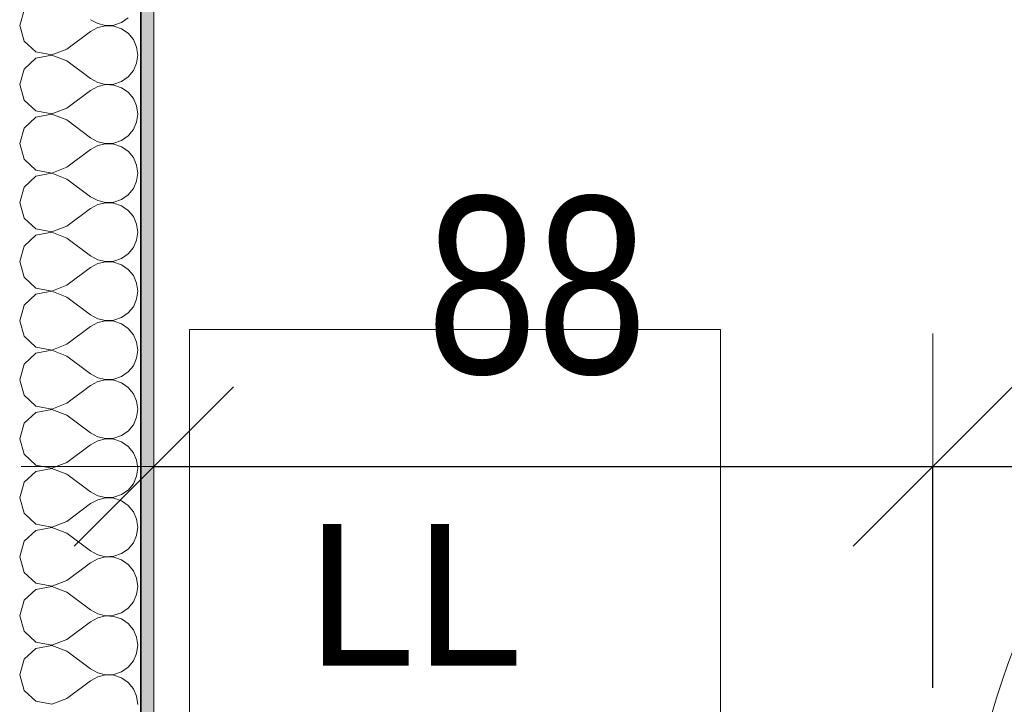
# Model space of a CAD drawing. Header units: metres. Extents: x -7.1 to 26.5, y -14.7 to 18.1.
# Tile 52 of 182: x 6.1 to 7.2, y 8.6 to 9.4. Entities that reach past the tile are written whole.
import ezdxf

# ---------------------------------------------------------------- set-up
doc = ezdxf.new("R2010")
doc.units = ezdxf.units.M
doc.header["$PDMODE"] = 65
doc.linetypes.add('AUSGEZOGEN', pattern=[0])
for name, color, linetype in [('XR$1$010 Türen', 7, 'AUSGEZOGEN'), ('XR$1$015 Innenwände', 7, 'AUSGEZOGEN'), ('XR$1$015 Innenwände Schichttrennlinien', 7, 'AUSGEZOGEN'), ('XR$1$065 Möbel Einrichtung', 7, 'AUSGEZOGEN'), ('XR$1$080 Raumdefinitionen Kontur', 7, 'AUSGEZOGEN'), ('XR$2$105 Bemassungen 100', 7, 'AUSGEZOGEN'), ('XR$3$015 Innenwände Bauteilschraffuren', 7, 'AUSGEZOGEN')]:
    doc.layers.add(name, color=color, linetype=linetype)
doc.styles.add('ARIAL', font='arial.ttf')
doc.dimstyles.new('DIMSTYLE_5', dxfattribs={"dimtxt": 0.2, "dimasz": 0.3, "dimexe": 0, "dimexo": 0, "dimgap": 0.1, "dimtad": 2, "dimdec": 1, "dimlfac": 100, "dimrnd": 0.5, "dimzin": 4, "dimdsep": 46, "dimtxsty": 'ARIAL', "dimblk1": 'ALL_ML_STRICH', "dimblk2": 'ALL_ML_STRICH', "dimsah": 1, "dimcen": 0, "dimclrd": 7, "dimclre": 7, "dimclrt": 7, "dimadec": 0, "dimazin": 0, "dimtfac": 1, "dimtdec": 0, "dimtix": 1, "dimtmove": 2, "dimatfit": 3, "dimfxl": 0, "dimtzin": 0, "dimlwd": 0, "dimlwe": 18, "dimarcsym": 0})

# ---------------------------------------------------------------- blocks, each defined once
blk = doc.blocks.new('ALL_ML_STRICH')
at = {"color": 0, "linetype": 'ByBlock', "lineweight": -2}
for p, q in [((0, -0.5), (0, 0.5)), ((-0.3, -0.3), (0.3, 0.3)), ((-1, 0), (0.5, 0))]:
    blk.add_line(p, q, dxfattribs=at)
blk = doc.blocks.new('*D195')
at = {"layer": 'DEFPOINTS', "color": 7, "linetype": 'AUSGEZOGEN', "lineweight": 18, "transparency": 16777216}
for p in [(7.1518, 9.1635), (6.2718, 8.8852), (6.2718, 8.8687)]:
    blk.add_point(p, dxfattribs=at)
at = {"layer": 'XR$2$105 Bemassungen 100', "color": 7, "linetype": 'AUSGEZOGEN', "lineweight": -2, "transparency": 16777216}
for p, q in [((6.2718, 8.8687), (6.2718, 8.8687)), ((6.2718, 8.8687), (7.1518, 8.8687)), ((7.1518, 8.6187), (7.1518, 8.8687))]:
    blk.add_line(p, q, dxfattribs=at)
at = {"layer": 'XR$2$105 Bemassungen 100', "color": 7, "linetype": 'AUSGEZOGEN', "lineweight": 18, "transparency": 16777216, "xscale": 0.3, "yscale": 0.3, "zscale": 0.3, "rotation": 180}
blk.add_blockref('ALL_ML_STRICH', (6.2718, 8.8687), dxfattribs=at)
at = {"layer": 'XR$2$105 Bemassungen 100', "color": 7, "linetype": 'AUSGEZOGEN', "lineweight": 18, "transparency": 16777216, "xscale": 0.3, "yscale": 0.3, "zscale": 0.3}
blk.add_blockref('ALL_ML_STRICH', (7.1518, 8.8687), dxfattribs=at)
at = {"layer": 'XR$2$105 Bemassungen 100', "color": 7, "linetype": 'AUSGEZOGEN', "lineweight": 18, "transparency": 16777216, "insert": (6.7044, 9.0721), "char_height": 0.2, "width": 0.64, "attachment_point": 5, "style": 'ARIAL'}
blk.add_mtext('\\W0.80;\\A1;{\\A1;{88\\H0.132000;\\S^ ;}}', dxfattribs=at)
blk = doc.blocks.new('*D196')
at = {"layer": 'DEFPOINTS', "color": 7, "linetype": 'AUSGEZOGEN', "lineweight": 18, "transparency": 16777216}
for p in [(7.1518, 9.1635), (8.0418, 9.1635), (7.1518, 8.8687)]:
    blk.add_point(p, dxfattribs=at)
at = {"layer": 'XR$2$105 Bemassungen 100', "color": 7, "linetype": 'AUSGEZOGEN', "lineweight": -2, "transparency": 16777216}
for p, q in [((7.1518, 8.6187), (7.1518, 8.8687)), ((7.1518, 8.8687), (8.0418, 8.8687)), ((8.0418, 8.6187), (8.0418, 8.8687))]:
    blk.add_line(p, q, dxfattribs=at)
at = {"layer": 'XR$2$105 Bemassungen 100', "color": 7, "linetype": 'AUSGEZOGEN', "lineweight": 18, "transparency": 16777216, "xscale": 0.3, "yscale": 0.3, "zscale": 0.3, "rotation": 180}
blk.add_blockref('ALL_ML_STRICH', (7.1518, 8.8687), dxfattribs=at)
at = {"layer": 'XR$2$105 Bemassungen 100', "color": 7, "linetype": 'AUSGEZOGEN', "lineweight": 18, "transparency": 16777216, "xscale": 0.3, "yscale": 0.3, "zscale": 0.3}
blk.add_blockref('ALL_ML_STRICH', (8.0418, 8.8687), dxfattribs=at)
at = {"layer": 'XR$2$105 Bemassungen 100', "color": 7, "linetype": 'AUSGEZOGEN', "lineweight": 18, "transparency": 16777216, "insert": (7.5894, 9.0721), "char_height": 0.2, "width": 0.64, "attachment_point": 5, "style": 'ARIAL'}
blk.add_mtext('\\W0.80;\\A1;{\\A1;{89\\H0.132000;\\S^ ;}}', dxfattribs=at)
blk = doc.blocks.new('COMPLEXOBJECT_150')
at = {"layer": 'XR$3$015 Innenwände Bauteilschraffuren', "color": 8, "linetype": 'AUSGEZOGEN', "lineweight": 13, "transparency": 33554687}
for p, q in [((6.1251, 9.3842), (6.1201, 9.3667)), ((6.1201, 9.3667), (6.1251, 9.3491)), ((6.2001, 9.3733), (6.2082, 9.3689)), ((6.2082, 9.3689), (6.2171, 9.3668)), ((6.2171, 9.3665), (6.2082, 9.3645)), ((6.2171, 9.3668), (6.2263, 9.3672)), ((6.2263, 9.3661), (6.2171, 9.3665)), ((6.2263, 9.3672), (6.235, 9.3702)), ((6.235, 9.3631), (6.2263, 9.3661)), ((6.235, 9.3702), (6.2426, 9.3754)), ((6.1734, 9.34), (6.2001, 9.36)), ((6.2082, 9.3645), (6.2001, 9.36)), ((6.2426, 9.3579), (6.235, 9.3631)), ((6.2485, 9.3509), (6.2426, 9.3579)), ((6.1251, 9.3491), (6.1385, 9.3369)), ((6.2522, 9.3424), (6.2485, 9.3509)), ((6.1385, 9.3369), (6.1564, 9.3335)), ((6.1564, 9.3332), (6.1385, 9.3298)), ((6.1564, 9.3335), (6.1734, 9.34)), ((6.1734, 9.3267), (6.1564, 9.3332)), ((6.2534, 9.3333), (6.2522, 9.3424)), ((6.2522, 9.3242), (6.2534, 9.3333)), ((6.1385, 9.3298), (6.1251, 9.3175)), ((6.1734, 9.3267), (6.2001, 9.3067)), ((6.2485, 9.3158), (6.2522, 9.3242)), ((6.1251, 9.3175), (6.1201, 9.3)), ((6.2426, 9.3087), (6.2485, 9.3158)), ((6.1201, 9.3), (6.1251, 9.2825)), ((6.2001, 9.3067), (6.2082, 9.3022)), ((6.2082, 9.3022), (6.2171, 9.3001)), ((6.2171, 9.2999), (6.2082, 9.2978)), ((6.2171, 9.3001), (6.2263, 9.3006)), ((6.2263, 9.2994), (6.2171, 9.2999)), ((6.2263, 9.3006), (6.235, 9.3035)), ((6.235, 9.2965), (6.2263, 9.2994)), ((6.235, 9.3035), (6.2426, 9.3087)), ((6.1734, 9.2733), (6.2001, 9.2933)), ((6.2082, 9.2978), (6.2001, 9.2933)), ((6.2426, 9.2913), (6.235, 9.2965)), ((6.2485, 9.2842), (6.2426, 9.2913)), ((6.1251, 9.2825), (6.1385, 9.2702)), ((6.2522, 9.2758), (6.2485, 9.2842)), ((6.1385, 9.2702), (6.1564, 9.2668)), ((6.1564, 9.2665), (6.1385, 9.2631)), ((6.1564, 9.2668), (6.1734, 9.2733)), ((6.1734, 9.26), (6.1564, 9.2665)), ((6.2534, 9.2667), (6.2522, 9.2758)), ((6.2522, 9.2576), (6.2534, 9.2667)), ((6.1385, 9.2631), (6.1251, 9.2509)), ((6.1734, 9.26), (6.2001, 9.24)), ((6.2485, 9.2491), (6.2522, 9.2576)), ((6.1251, 9.2509), (6.1201, 9.2333)), ((6.2426, 9.2421), (6.2485, 9.2491)), ((6.1201, 9.2333), (6.1251, 9.2158)), ((6.2001, 9.24), (6.2082, 9.2355)), ((6.2082, 9.2355), (6.2171, 9.2335)), ((6.2171, 9.2332), (6.2082, 9.2311)), ((6.2171, 9.2335), (6.2263, 9.2339)), ((6.2263, 9.2328), (6.2171, 9.2332)), ((6.2263, 9.2339), (6.235, 9.2369)), ((6.235, 9.2298), (6.2263, 9.2328)), ((6.235, 9.2369), (6.2426, 9.2421)), ((6.1734, 9.2067), (6.2001, 9.2267)), ((6.2082, 9.2311), (6.2001, 9.2267)), ((6.2426, 9.2246), (6.235, 9.2298)), ((6.2485, 9.2175), (6.2426, 9.2246)), ((6.1251, 9.2158), (6.1385, 9.2035)), ((6.2522, 9.2091), (6.2485, 9.2175)), ((6.1385, 9.2035), (6.1564, 9.2001)), ((6.1564, 9.1999), (6.1385, 9.1965)), ((6.1564, 9.2001), (6.1734, 9.2067)), ((6.1734, 9.1933), (6.1564, 9.1999)), ((6.2534, 9.2), (6.2522, 9.2091)), ((6.2522, 9.1909), (6.2534, 9.2)), ((6.1385, 9.1965), (6.1251, 9.1842)), ((6.1734, 9.1933), (6.2001, 9.1733)), ((6.2485, 9.1825), (6.2522, 9.1909)), ((6.1251, 9.1842), (6.1201, 9.1667)), ((6.2426, 9.1754), (6.2485, 9.1825)), ((6.1201, 9.1667), (6.1251, 9.1491)), ((6.2001, 9.1733), (6.2082, 9.1689)), ((6.2082, 9.1689), (6.2171, 9.1668)), ((6.2171, 9.1665), (6.2082, 9.1645)), ((6.2171, 9.1668), (6.2263, 9.1672)), ((6.2263, 9.1661), (6.2171, 9.1665)), ((6.2263, 9.1672), (6.235, 9.1702)), ((6.235, 9.1631), (6.2263, 9.1661)), ((6.235, 9.1702), (6.2426, 9.1754)), ((6.1734, 9.14), (6.2001, 9.16)), ((6.2082, 9.1645), (6.2001, 9.16)), ((6.2426, 9.1579), (6.235, 9.1631)), ((6.2485, 9.1509), (6.2426, 9.1579)), ((6.1251, 9.1491), (6.1385, 9.1369)), ((6.2522, 9.1424), (6.2485, 9.1509)), ((6.1385, 9.1369), (6.1564, 9.1335)), ((6.1564, 9.1332), (6.1385, 9.1298)), ((6.1564, 9.1335), (6.1734, 9.14)), ((6.1734, 9.1267), (6.1564, 9.1332)), ((6.2534, 9.1333), (6.2522, 9.1424)), ((6.2522, 9.1242), (6.2534, 9.1333)), ((6.1385, 9.1298), (6.1251, 9.1175)), ((6.1734, 9.1267), (6.2001, 9.1067)), ((6.2485, 9.1158), (6.2522, 9.1242)), ((6.1251, 9.1175), (6.1201, 9.1)), ((6.2426, 9.1087), (6.2485, 9.1158)), ((6.1201, 9.1), (6.1251, 9.0825)), ((6.2001, 9.1067), (6.2082, 9.1022)), ((6.2082, 9.1022), (6.2171, 9.1001)), ((6.2171, 9.0999), (6.2082, 9.0978)), ((6.2171, 9.1001), (6.2263, 9.1006)), ((6.2263, 9.0994), (6.2171, 9.0999)), ((6.2263, 9.1006), (6.235, 9.1035)), ((6.235, 9.0965), (6.2263, 9.0994)), ((6.235, 9.1035), (6.2426, 9.1087)), ((6.1734, 9.0733), (6.2001, 9.0933)), ((6.2082, 9.0978), (6.2001, 9.0933)), ((6.2426, 9.0913), (6.235, 9.0965)), ((6.2485, 9.0842), (6.2426, 9.0913)), ((6.1251, 9.0825), (6.1385, 9.0702)), ((6.2522, 9.0758), (6.2485, 9.0842)), ((6.1385, 9.0702), (6.1564, 9.0668)), ((6.1564, 9.0665), (6.1385, 9.0631)), ((6.1564, 9.0668), (6.1734, 9.0733)), ((6.1734, 9.06), (6.1564, 9.0665)), ((6.2534, 9.0667), (6.2522, 9.0758)), ((6.2522, 9.0576), (6.2534, 9.0667)), ((6.1385, 9.0631), (6.1251, 9.0509)), ((6.1734, 9.06), (6.2001, 9.04)), ((6.2485, 9.0491), (6.2522, 9.0576)), ((6.1251, 9.0509), (6.1201, 9.0333)), ((6.2426, 9.0421), (6.2485, 9.0491)), ((6.1201, 9.0333), (6.1251, 9.0158)), ((6.2001, 9.04), (6.2082, 9.0355)), ((6.2082, 9.0355), (6.2171, 9.0335)), ((6.2171, 9.0332), (6.2082, 9.0311)), ((6.2171, 9.0335), (6.2263, 9.0339)), ((6.2263, 9.0328), (6.2171, 9.0332)), ((6.2263, 9.0339), (6.235, 9.0369)), ((6.235, 9.0298), (6.2263, 9.0328)), ((6.235, 9.0369), (6.2426, 9.0421)), ((6.1734, 9.0067), (6.2001, 9.0267)), ((6.2082, 9.0311), (6.2001, 9.0267)), ((6.2426, 9.0246), (6.235, 9.0298)), ((6.2485, 9.0175), (6.2426, 9.0246)), ((6.1251, 9.0158), (6.1385, 9.0035)), ((6.2522, 9.0091), (6.2485, 9.0175)), ((6.1385, 9.0035), (6.1564, 9.0001)), ((6.1564, 8.9999), (6.1385, 8.9965)), ((6.1564, 9.0001), (6.1734, 9.0067)), ((6.1734, 8.9933), (6.1564, 8.9999)), ((6.2534, 9), (6.2522, 9.0091)), ((6.2522, 8.9909), (6.2534, 9)), ((6.1385, 8.9965), (6.1251, 8.9842)), ((6.1734, 8.9933), (6.2001, 8.9733)), ((6.2485, 8.9825), (6.2522, 8.9909)), ((6.1251, 8.9842), (6.1201, 8.9667)), ((6.2426, 8.9754), (6.2485, 8.9825)), ((6.1201, 8.9667), (6.1251, 8.9491)), ((6.2001, 8.9733), (6.2082, 8.9689)), ((6.2082, 8.9689), (6.2171, 8.9668)), ((6.2171, 8.9665), (6.2082, 8.9645)), ((6.2171, 8.9668), (6.2263, 8.9672)), ((6.2263, 8.9661), (6.2171, 8.9665)), ((6.2263, 8.9672), (6.235, 8.9702)), ((6.235, 8.9631), (6.2263, 8.9661)), ((6.235, 8.9702), (6.2426, 8.9754)), ((6.1734, 8.94), (6.2001, 8.96)), ((6.2082, 8.9645), (6.2001, 8.96)), ((6.2426, 8.9579), (6.235, 8.9631)), ((6.2485, 8.9509), (6.2426, 8.9579)), ((6.1251, 8.9491), (6.1385, 8.9369)), ((6.2522, 8.9424), (6.2485, 8.9509)), ((6.1385, 8.9369), (6.1564, 8.9335)), ((6.1564, 8.9332), (6.1385, 8.9298)), ((6.1564, 8.9335), (6.1734, 8.94)), ((6.1734, 8.9267), (6.1564, 8.9332)), ((6.2534, 8.9333), (6.2522, 8.9424)), ((6.2522, 8.9242), (6.2534, 8.9333)), ((6.1385, 8.9298), (6.1251, 8.9175)), ((6.1734, 8.9267), (6.2001, 8.9067)), ((6.2485, 8.9158), (6.2522, 8.9242)), ((6.1251, 8.9175), (6.1201, 8.9)), ((6.2426, 8.9087), (6.2485, 8.9158)), ((6.1201, 8.9), (6.1251, 8.8825)), ((6.2001, 8.9067), (6.2082, 8.9022)), ((6.2082, 8.9022), (6.2171, 8.9001)), ((6.2171, 8.8999), (6.2082, 8.8978)), ((6.2171, 8.9001), (6.2263, 8.9006)), ((6.2263, 8.8994), (6.2171, 8.8999)), ((6.2263, 8.9006), (6.235, 8.9035)), ((6.235, 8.8965), (6.2263, 8.8994)), ((6.235, 8.9035), (6.2426, 8.9087)), ((6.1734, 8.8733), (6.2001, 8.8933)), ((6.2082, 8.8978), (6.2001, 8.8933)), ((6.2426, 8.8913), (6.235, 8.8965)), ((6.2485, 8.8842), (6.2426, 8.8913)), ((6.1251, 8.8825), (6.1385, 8.8702)), ((6.2522, 8.8758), (6.2485, 8.8842)), ((6.1385, 8.8702), (6.1564, 8.8668)), ((6.1564, 8.8665), (6.1385, 8.8631)), ((6.1564, 8.8668), (6.1734, 8.8733)), ((6.1734, 8.86), (6.1564, 8.8665)), ((6.2534, 8.8667), (6.2522, 8.8758)), ((6.2522, 8.8576), (6.2534, 8.8667)), ((6.1385, 8.8631), (6.1251, 8.8509)), ((6.1734, 8.86), (6.2001, 8.84)), ((6.2485, 8.8491), (6.2522, 8.8576)), ((6.1251, 8.8509), (6.1201, 8.8333)), ((6.2426, 8.8421), (6.2485, 8.8491)), ((6.1201, 8.8333), (6.1251, 8.8158)), ((6.2001, 8.84), (6.2082, 8.8355)), ((6.2082, 8.8355), (6.2171, 8.8335)), ((6.2171, 8.8332), (6.2082, 8.8311)), ((6.2171, 8.8335), (6.2263, 8.8339)), ((6.2263, 8.8328), (6.2171, 8.8332)), ((6.2263, 8.8339), (6.235, 8.8369)), ((6.235, 8.8298), (6.2263, 8.8328)), ((6.235, 8.8369), (6.2426, 8.8421)), ((6.1734, 8.8067), (6.2001, 8.8267)), ((6.2082, 8.8311), (6.2001, 8.8267)), ((6.2426, 8.8246), (6.235, 8.8298)), ((6.2485, 8.8175), (6.2426, 8.8246)), ((6.1251, 8.8158), (6.1385, 8.8035)), ((6.2522, 8.8091), (6.2485, 8.8175)), ((6.1385, 8.8035), (6.1564, 8.8001)), ((6.1564, 8.7999), (6.1385, 8.7965)), ((6.1564, 8.8001), (6.1734, 8.8067)), ((6.1734, 8.7933), (6.1564, 8.7999)), ((6.2534, 8.8), (6.2522, 8.8091)), ((6.2522, 8.7909), (6.2534, 8.8)), ((6.1385, 8.7965), (6.1251, 8.7842)), ((6.1734, 8.7933), (6.2001, 8.7733)), ((6.2485, 8.7825), (6.2522, 8.7909)), ((6.1251, 8.7842), (6.1201, 8.7667)), ((6.2426, 8.7754), (6.2485, 8.7825)), ((6.1201, 8.7667), (6.1251, 8.7491)), ((6.2001, 8.7733), (6.2082, 8.7689)), ((6.2082, 8.7689), (6.2171, 8.7668)), ((6.2171, 8.7665), (6.2082, 8.7645)), ((6.2171, 8.7668), (6.2263, 8.7672)), ((6.2263, 8.7661), (6.2171, 8.7665)), ((6.2263, 8.7672), (6.235, 8.7702)), ((6.235, 8.7631), (6.2263, 8.7661)), ((6.235, 8.7702), (6.2426, 8.7754)), ((6.1734, 8.74), (6.2001, 8.76)), ((6.2082, 8.7645), (6.2001, 8.76)), ((6.2426, 8.7579), (6.235, 8.7631)), ((6.2485, 8.7509), (6.2426, 8.7579)), ((6.1251, 8.7491), (6.1385, 8.7369)), ((6.2522, 8.7424), (6.2485, 8.7509)), ((6.1385, 8.7369), (6.1564, 8.7335)), ((6.1564, 8.7332), (6.1385, 8.7298)), ((6.1564, 8.7335), (6.1734, 8.74)), ((6.1734, 8.7267), (6.1564, 8.7332)), ((6.2534, 8.7333), (6.2522, 8.7424)), ((6.2522, 8.7242), (6.2534, 8.7333)), ((6.1385, 8.7298), (6.1251, 8.7175)), ((6.1734, 8.7267), (6.2001, 8.7067)), ((6.2485, 8.7158), (6.2522, 8.7242)), ((6.1251, 8.7175), (6.1201, 8.7)), ((6.2426, 8.7087), (6.2485, 8.7158)), ((6.1201, 8.7), (6.1251, 8.6825)), ((6.2001, 8.7067), (6.2082, 8.7022)), ((6.2082, 8.7022), (6.2171, 8.7001)), ((6.2171, 8.6999), (6.2082, 8.6978)), ((6.2171, 8.7001), (6.2263, 8.7006)), ((6.2263, 8.6994), (6.2171, 8.6999)), ((6.2263, 8.7006), (6.235, 8.7035)), ((6.235, 8.6965), (6.2263, 8.6994)), ((6.235, 8.7035), (6.2426, 8.7087)), ((6.1734, 8.6733), (6.2001, 8.6933)), ((6.2082, 8.6978), (6.2001, 8.6933)), ((6.2426, 8.6913), (6.235, 8.6965)), ((6.2485, 8.6842), (6.2426, 8.6913)), ((6.1251, 8.6825), (6.1385, 8.6702)), ((6.2522, 8.6758), (6.2485, 8.6842)), ((6.1385, 8.6702), (6.1564, 8.6668)), ((6.1564, 8.6665), (6.1385, 8.6631)), ((6.1564, 8.6668), (6.1734, 8.6733)), ((6.1734, 8.66), (6.1564, 8.6665)), ((6.2534, 8.6667), (6.2522, 8.6758)), ((6.2522, 8.6576), (6.2534, 8.6667)), ((6.1385, 8.6631), (6.1251, 8.6509)), ((6.1734, 8.66), (6.2001, 8.64)), ((6.2485, 8.6491), (6.2522, 8.6576)), ((6.1251, 8.6509), (6.1201, 8.6333)), ((6.2426, 8.6421), (6.2485, 8.6491)), ((6.1201, 8.6333), (6.1251, 8.6158)), ((6.2001, 8.64), (6.2082, 8.6355)), ((6.2082, 8.6355), (6.2171, 8.6335)), ((6.2171, 8.6332), (6.2082, 8.6311)), ((6.2171, 8.6335), (6.2263, 8.6339)), ((6.2263, 8.6328), (6.2171, 8.6332)), ((6.2263, 8.6339), (6.235, 8.6369)), ((6.235, 8.6298), (6.2263, 8.6328)), ((6.235, 8.6369), (6.2426, 8.6421)), ((6.1734, 8.6067), (6.2001, 8.6267)), ((6.2082, 8.6311), (6.2001, 8.6267)), ((6.2426, 8.6246), (6.235, 8.6298)), ((6.2485, 8.6175), (6.2426, 8.6246)), ((6.1251, 8.6158), (6.1385, 8.6035)), ((6.2522, 8.6091), (6.2485, 8.6175)), ((6.1385, 8.6035), (6.1564, 8.6001)), ((6.1564, 8.6001), (6.1734, 8.6067)), ((6.2534, 8.6), (6.2522, 8.6091))]:
    blk.add_line(p, q, dxfattribs=at)

msp = doc.modelspace()

# ---------------------------------------------------------------- hatches: boundary and pattern name
at = {"layer": 'XR$3$015 Innenwände Bauteilschraffuren', "linetype": 'AUSGEZOGEN', "lineweight": 13, "true_color": 0x202020, "transparency": 33554687}
msp.add_hatch(color=250, dxfattribs=at).paths.add_polyline_path([(6.2718, 8.3635), (6.2718, 10.7335), (6.2568, 10.7335), (6.2568, 8.3635)])

# ---------------------------------------------------------------- linework, layer by layer
at = {"layer": 'XR$1$010 Türen', "color": 7, "linetype": 'AUSGEZOGEN', "lineweight": 13, "transparency": 33554687}
msp.add_arc((8.0068, 8.3635), 0.82, 90, 180, dxfattribs=at)
at = {"layer": 'XR$1$015 Innenwände', "color": 7, "linetype": 'AUSGEZOGEN', "lineweight": 18, "transparency": 33554687}
msp.add_line((6.2718, 8.3635), (6.2718, 10.7335), dxfattribs=at)
at = {"layer": 'XR$1$015 Innenwände Schichttrennlinien', "color": 7, "linetype": 'AUSGEZOGEN', "lineweight": 35, "transparency": 33554687}
msp.add_line((6.2568, 10.7335), (6.2568, 8.3635), dxfattribs=at)
at = {"layer": 'XR$1$065 Möbel Einrichtung', "color": 8, "linetype": 'AUSGEZOGEN', "lineweight": 13, "transparency": 33554687}
msp.add_lwpolyline([(6.3118, 9.0235), (6.3118, 8.4235), (6.9118, 8.4235), (6.9118, 9.0235), (6.3118, 9.0235)], close=True, dxfattribs=at)
at = {"layer": 'XR$1$080 Raumdefinitionen Kontur', "color": 8, "linetype": 'AUSGEZOGEN', "lineweight": 13, "transparency": 33554687}
msp.add_lwpolyline([(6.2718, 10.7335), (6.2718, 8.3635), (9.6418, 8.3635), (9.6418, 10.7335), (6.2718, 10.7335)], close=True, dxfattribs=at)

# ---------------------------------------------------------------- block references
at = {"layer": 'XR$3$015 Innenwände Bauteilschraffuren', "color": 8, "linetype": 'AUSGEZOGEN', "lineweight": 13, "transparency": 33554687}
msp.add_blockref('COMPLEXOBJECT_150', (0, 0), dxfattribs=at)

# ---------------------------------------------------------------- texts
at = {"layer": 'XR$1$065 Möbel Einrichtung', "color": 8, "linetype": 'AUSGEZOGEN', "transparency": 33554687, "insert": (6.4449, 8.6436), "char_height": 0.16, "width": 0.472158, "attachment_point": 7, "style": 'ARIAL'}
msp.add_mtext('{\\W0.98;LL}', dxfattribs=at)

# ---------------------------------------------------------------- dimensions: what is measured, and where the dimension line sits
at = {"layer": 'XR$2$105 Bemassungen 100', "color": 7, "linetype": 'AUSGEZOGEN', "lineweight": 18, "transparency": 33554687}
for base, p1, p2, picture, middle in [((7.1518, 8.8687), (6.2718, 8.8687), (7.1518, 8.6187), '*D195', (6.7044, 9.0721)), ((8.0418, 8.8687), (7.1518, 8.6187), (8.0418, 8.6187), '*D196', (7.5894, 9.0721))]:
    dim = msp.add_linear_dim(base=base, p1=p1, p2=p2, dimstyle='DIMSTYLE_5', override={"dimpost": '<>', "dimclrd": 7, "dimclre": 7, "dimclrt": 7, "dimlwd": 0, "dimlwe": 18}, dxfattribs=at)
    dim.commit()
    dim.dimension.update_dxf_attribs({"geometry": picture, "text_midpoint": middle, "dimtype": 160})

doc.saveas('drawing.dxf')
